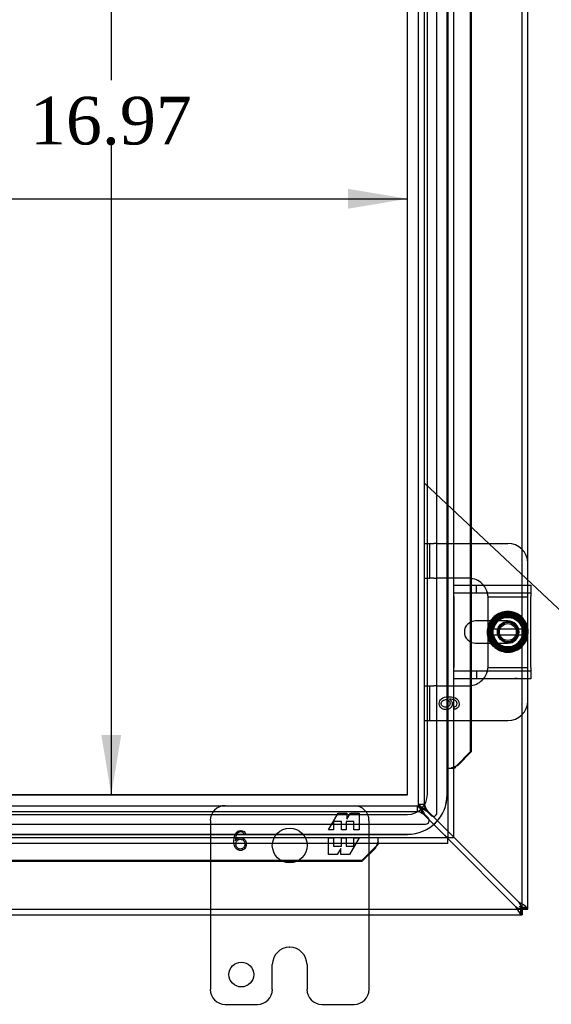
# Model space of a CAD drawing. Header units: inches. Extents: x 0 to 120, y -1 to 80.
# Tile 28 of 64: x 38 to 45, y 28 to 41. Entities that reach past the tile are written whole.
import ezdxf
from ezdxf import colors
from ezdxf.entities.mleader import LeaderData, LeaderLine
from ezdxf.enums import TextEntityAlignment as Align
from ezdxf.lldxf.tags import DXFTag
from ezdxf.math import Vec2, Vec3

# ---------------------------------------------------------------- set-up
doc = ezdxf.new("R2010")
doc.units = ezdxf.units.IN
doc.header["$MEASUREMENT"] = 0
for name, color, linetype in [('COM51497', 7, 'Continuous'), ('COM51498', 7, 'Continuous'), ('COM55380', 7, 'Continuous'), ('COM55430', 7, 'Continuous'), ('COM70220', 7, 'Continuous'), ('Default', 7, 'Continuous'), ('FET07752', 7, 'Continuous'), ('SCC19011', 7, 'Continuous'), ('SPR20280', 7, 'Continuous'), ('WAF25367', 7, 'Continuous')]:
    doc.layers.add(name, color=color, linetype=linetype)
doc.styles.add('SEACAD_Times_New_Roman', font='times.ttf')
tags = doc.linetypes.add('HIDDEN2', pattern=[0.1875, 0.125, -0.0625]).pattern_tags.tags
tags[6:7] = [DXFTag(74, 4), DXFTag(75, 0), DXFTag(340, '0'), DXFTag(46, 0.0), DXFTag(50, 0.0), DXFTag(44, 0.0), DXFTag(45, 0.0)]
tags[4:5] = [DXFTag(74, 4), DXFTag(75, 0), DXFTag(340, '0'), DXFTag(46, 0.0), DXFTag(50, 0.0), DXFTag(44, 0.0), DXFTag(45, 0.0)]
doc.dimstyles.new('HAMMOND_(STH_-_120x80)', dxfattribs={"dimtxt": 0.6, "dimasz": 0.75, "dimexe": 0.3, "dimexo": 0.3, "dimgap": 0.15, "dimtad": 0, "dimtih": 1, "dimtoh": 1, "dimzin": 0, "dimdsep": 46, "dimtxsty": 'SEACAD_Times_New_Roman', "dimblk1": '_SE_FILLED', "dimblk2": '_SE_FILLED', "dimsah": 1, "dimcen": 0.3, "dimadec": 0, "dimazin": 0, "dimtfac": 0.8, "dimtofl": 0, "dimtmove": 1, "dimatfit": 3, "dimfxl": 1, "dimtolj": 1, "dimtzin": 0, "dimarcsym": 0})

# ---------------------------------------------------------------- blocks, each defined once
blk = doc.blocks.new('_SE_FILLED')
at = {"color": 0}
blk.add_line((0, 0), (-1, 0), dxfattribs=at)
blk.add_solid([(0, 0), (-1, -0.1665), (-1, 0.1665), (0, 0)], dxfattribs=at)
blk = doc.blocks.new('SE2')
at = {"layer": 'COM51497', "color": 7, "linetype": 'Continuous'}
for p, q in [((43.647, 33.27), (43.647, 33.413)), ((43.647, 33.413), (44.617, 33.413)), ((44.617, 33.413), (44.617, 33.27)), ((43.647, 33.27), (43.647, 32.379)), ((44.617, 32.379), (44.617, 33.27)), ((44.121, 32.965), (43.921, 32.965)), ((43.921, 32.684), (44.121, 32.684)), ((43.647, 32.236), (43.647, 32.379)), ((44.617, 32.379), (44.617, 32.236)), ((44.617, 32.236), (43.647, 32.236))]:
    blk.add_line(p, q, dxfattribs=at)
at = {"layer": 'COM51497', "color": 7, "linetype": 'HIDDEN2'}
for p, q in [((43.931, 33.318), (43.931, 33.413)), ((43.647, 33.318), (44.617, 33.318)), ((44.328, 32.965), (44.121, 32.965)), ((44.121, 32.684), (44.328, 32.684)), ((44.617, 32.331), (43.647, 32.331)), ((43.931, 32.331), (43.931, 32.236)), ((44.444, 32.237), (44.414, 32.237)), ((44.444, 32.237), (44.444, 32.236))]:
    blk.add_line(p, q, dxfattribs=at)
at = {"layer": 'COM51497', "color": 7, "linetype": 'Continuous'}
blk.add_arc((43.921, 32.824), 0.141, 90, 270, dxfattribs=at)
at = {"layer": 'COM51497', "color": 7, "linetype": 'HIDDEN2'}
blk.add_arc((44.328, 32.824), 0.141, 270, 90, dxfattribs=at)
at = {"layer": 'COM51498', "color": 7, "linetype": 'HIDDEN2'}
for p, q in [((43.278, 33.94), (43.345, 33.94)), ((43.278, 33.503), (43.278, 33.94)), ((43.345, 33.503), (43.345, 33.94)), ((43.345, 33.94), (43.396, 33.94)), ((43.429, 33.94), (43.396, 33.94)), ((43.429, 33.94), (43.866, 33.94)), ((43.278, 33.503), (43.345, 33.503)), ((43.396, 33.503), (43.345, 33.503)), ((43.396, 33.503), (43.429, 33.503)), ((43.828, 33.503), (43.429, 33.503)), ((44.578, 33.317), (44.578, 33.413)), ((44.077, 33.269), (44.578, 33.269)), ((44.078, 33.253), (44.077, 33.264)), ((44.078, 33.121), (44.078, 33.253)), ((44.578, 33.269), (44.578, 33.317)), ((44.578, 33.264), (44.578, 33.269)), ((44.578, 33.121), (44.578, 33.264)), ((44.078, 32.965), (44.078, 33.121)), ((44.578, 32.88), (44.578, 33.121)), ((44.578, 32.527), (44.578, 32.778)), ((44.078, 32.527), (44.078, 32.684)), ((44.078, 32.396), (44.078, 32.527)), ((44.578, 32.384), (44.578, 32.527)), ((44.077, 32.384), (44.078, 32.396)), ((44.077, 32.379), (44.578, 32.379)), ((44.578, 32.379), (44.578, 32.384)), ((44.578, 32.331), (44.578, 32.379)), ((44.578, 32.236), (44.578, 32.331)), ((43.278, 32.146), (43.345, 32.146)), ((43.278, 31.709), (43.278, 32.146)), ((43.345, 31.709), (43.345, 32.146)), ((43.345, 32.146), (43.396, 32.146)), ((43.429, 32.146), (43.396, 32.146)), ((43.429, 32.146), (43.828, 32.146)), ((43.652, 31.851), (43.65, 31.881)), ((43.278, 31.709), (43.345, 31.709)), ((43.345, 31.709), (43.396, 31.709)), ((43.396, 31.709), (43.429, 31.709)), ((43.429, 31.709), (43.866, 31.709))]:
    blk.add_line(p, q, dxfattribs=at)
at = {"layer": 'COM51498', "color": 7, "linetype": 'Continuous'}
for p, q in [((43.866, 33.94), (44.328, 33.94)), ((44.578, 33.413), (44.578, 33.69)), ((44.078, 32.89), (44.078, 32.965)), ((44.078, 32.684), (44.078, 32.756)), ((44.578, 31.959), (44.578, 32.236)), ((43.866, 31.709), (44.328, 31.709))]:
    blk.add_line(p, q, dxfattribs=at)
at = {"layer": 'COM51498', "color": 7, "linetype": 'HIDDEN2'}
for radius in [0.195, 0.125, 0.106]:
    blk.add_circle((44.328, 32.824), radius, dxfattribs=at)
at = {"layer": 'COM51498', "color": 7, "linetype": 'Continuous'}
for centre, start, end in [((44.328, 33.69), 0, 90), ((43.828, 33.253), 39.9324, 81.31), ((43.828, 32.396), 278.69, 320.0676), ((44.328, 31.959), 270, 0)]:
    blk.add_arc(centre, 0.25, start, end, dxfattribs=at)
at = {"layer": 'COM51498', "color": 7, "linetype": 'HIDDEN2'}
for centre, start, end in [((43.828, 33.253), 81.31, 90), ((43.828, 33.253), 15.0028, 39.9324), ((43.828, 33.253), 3.8357, 15.0028), ((43.828, 33.253), 2.6763, 3.8357), ((43.828, 32.396), 344.9972, 356.1643), ((43.828, 32.396), 356.1643, 357.3237), ((43.828, 32.396), 320.0676, 344.9972), ((43.828, 32.396), 270, 278.69)]:
    blk.add_arc(centre, 0.25, start, end, dxfattribs=at)
for points, knots in [([(43.593, 31.978), (43.604, 31.971), (43.613, 31.962), (43.618, 31.952), (43.623, 31.941), (43.626, 31.93), (43.626, 31.899), (43.619, 31.882), (43.604, 31.868), (43.589, 31.854), (43.57, 31.847), (43.531, 31.847), (43.517, 31.85), (43.504, 31.857), (43.491, 31.863), (43.481, 31.872), (43.474, 31.884), (43.467, 31.896), (43.463, 31.909), (43.463, 31.948), (43.472, 31.969), (43.509, 32), (43.539, 32.008), (43.629, 32.008), (43.663, 32), (43.685, 31.982), (43.704, 31.967), (43.713, 31.946), (43.713, 31.901), (43.708, 31.885), (43.697, 31.873), (43.686, 31.861), (43.671, 31.853), (43.652, 31.851)], [0, 0, 0, 0, 0.047848, 0.047848, 0.047848, 0.091234, 0.091234, 0.167467, 0.167467, 0.167467, 0.251489, 0.251489, 0.307308, 0.307308, 0.307308, 0.361378, 0.361378, 0.361378, 0.427535, 0.427535, 0.538766, 0.538766, 0.649997, 0.649997, 0.774014, 0.774014, 0.774014, 0.865472, 0.865472, 0.932923, 0.932923, 0.932923, 1, 1, 1, 1]), ([(43.546, 31.974), (43.536, 31.974), (43.526, 31.972), (43.507, 31.963), (43.5, 31.957), (43.49, 31.941), (43.488, 31.933), (43.488, 31.924), (43.488, 31.911), (43.493, 31.9), (43.503, 31.891), (43.513, 31.882), (43.527, 31.878), (43.562, 31.878), (43.575, 31.882), (43.585, 31.891), (43.594, 31.9), (43.599, 31.911), (43.599, 31.939), (43.594, 31.95), (43.575, 31.969), (43.562, 31.974), (43.546, 31.974)], [0, 0, 0, 0, 0.086691, 0.086691, 0.173381, 0.173381, 0.260072, 0.260072, 0.260072, 0.37344, 0.37344, 0.37344, 0.5092, 0.5092, 0.639932, 0.639932, 0.639932, 0.762812, 0.762812, 0.881406, 0.881406, 1, 1, 1, 1]), ([(43.65, 31.881), (43.661, 31.883), (43.67, 31.887), (43.675, 31.892), (43.684, 31.9), (43.688, 31.91), (43.688, 31.932), (43.686, 31.94), (43.68, 31.948), (43.674, 31.957), (43.663, 31.964), (43.65, 31.97), (43.637, 31.975), (43.618, 31.978), (43.593, 31.978)], [0, 0, 0, 0, 0.153649, 0.153649, 0.153649, 0.336794, 0.336794, 0.482815, 0.482815, 0.482815, 0.688895, 0.688895, 0.688895, 1, 1, 1, 1])]:
    blk.add_open_spline(points, degree=3, knots=knots, dxfattribs=at)
at = {"layer": 'COM55380', "color": 7, "linetype": 'HIDDEN2'}
for p, q in [((44.506, 29.34), (44.506, 49.185)), ((43.433, 30.549), (43.433, 47.976)), ((43.203, 30.654), (43.203, 47.871)), ((43.275, 30.654), (43.275, 47.871)), ((25.969, 30.637), (43.187, 30.637)), ((43.185, 30.637), (43.185, 30.565)), ((43.187, 30.565), (43.187, 30.637)), ((43.203, 30.656), (43.275, 30.656)), ((43.275, 30.654), (43.203, 30.654)), ((43.276, 30.656), (43.275, 30.656)), ((25.969, 30.565), (43.187, 30.565)), ((43.185, 30.565), (43.185, 30.565)), ((43.264, 30.529), (43.569, 30.224)), ((43.323, 30.484), (43.278, 30.529)), ((43.641, 30.247), (43.311, 30.577)), ((43.311, 30.563), (43.356, 30.517)), ((25.864, 30.407), (43.291, 30.407)), ((24.656, 29.334), (44.5, 29.334))]:
    blk.add_line(p, q, dxfattribs=at)
at = {"layer": 'COM55380', "color": 7, "linetype": 'Continuous'}
for p, q in [((44.578, 33.69), (44.578, 41.756)), ((44.578, 29.34), (44.578, 31.959)), ((44.47, 29.418), (43.641, 30.247)), ((43.569, 30.224), (44.423, 29.37)), ((35.443, 29.262), (44.5, 29.262)), ((44.489, 29.351), (44.47, 29.37)), ((44.489, 29.351), (44.47, 29.37)), ((44.489, 29.351), (44.503, 29.337)), ((44.489, 29.351), (44.503, 29.337)), ((44.5, 29.334), (44.5, 29.262)), ((44.506, 29.334), (44.5, 29.334)), ((44.5, 29.262), (44.506, 29.262)), ((44.506, 29.334), (44.504, 29.336)), ((44.506, 29.335), (44.504, 29.336)), ((44.506, 29.34), (44.506, 29.335)), ((44.506, 29.34), (44.578, 29.34)), ((44.506, 29.335), (44.578, 29.335)), ((44.506, 29.334), (44.506, 29.262)), ((44.578, 29.335), (44.578, 29.34))]:
    blk.add_line(p, q, dxfattribs=at)
at = {"layer": 'COM55380', "color": 7, "linetype": 'HIDDEN2'}
for centre, radius, start, end in [((43.469, 30.695), 0.198, 191.3915, 216.6779), ((43.143, 30.365), 0.204, 53.71, 78.2206), ((43.388, 30.549), 0.045, 225, 0), ((43.291, 30.452), 0.045, 270, 45)]:
    blk.add_arc(centre, radius, start, end, dxfattribs=at)
at = {"layer": 'COM55380', "color": 7, "linetype": 'Continuous'}
for centre, radius, start, end in [((44.262, 28.987), 0.479, 52.0287, 64.2304), ((44.212, 29.245), 0.311, 22.5678, 33.8272), ((44.854, 29.578), 0.479, 205.7696, 217.9713), ((44.596, 29.628), 0.311, 236.1728, 247.4322)]:
    blk.add_arc(centre, radius, start, end, dxfattribs=at)
at = {"layer": 'COM55380', "color": 7, "linetype": 'HIDDEN2'}
for points, knots in [([(43.264, 30.529), (43.257, 30.542), (43.25, 30.554), (43.237, 30.577), (43.231, 30.588), (43.218, 30.607), (43.211, 30.615), (43.198, 30.628), (43.191, 30.633), (43.185, 30.635)], [0, 0, 0, 0, 0.25, 0.25, 0.5, 0.5, 0.75, 0.75, 1, 1, 1, 1]), ([(43.187, 30.637), (43.194, 30.637), (43.202, 30.635), (43.217, 30.624), (43.225, 30.616), (43.24, 30.596), (43.247, 30.584), (43.262, 30.558), (43.27, 30.544), (43.278, 30.529)], [0, 0, 0, 0, 0.25, 0.25, 0.5, 0.5, 0.75, 0.75, 1, 1, 1, 1]), ([(43.311, 30.563), (43.297, 30.57), (43.282, 30.578), (43.256, 30.593), (43.244, 30.6), (43.224, 30.616), (43.216, 30.623), (43.206, 30.638), (43.203, 30.646), (43.203, 30.654)], [0, 0, 0, 0, 0.25, 0.25, 0.5, 0.5, 0.75, 0.75, 1, 1, 1, 1]), ([(43.311, 30.577), (43.298, 30.583), (43.286, 30.59), (43.263, 30.603), (43.252, 30.609), (43.233, 30.623), (43.225, 30.629), (43.212, 30.642), (43.208, 30.649), (43.205, 30.656)], [0, 0, 0, 0, 0.25, 0.25, 0.5, 0.5, 0.75, 0.75, 1, 1, 1, 1]), ([(43.311, 30.563), (43.301, 30.578), (43.292, 30.593), (43.279, 30.623), (43.275, 30.638), (43.275, 30.654)], [0, 0, 0, 0, 0.5, 0.5, 1, 1, 1, 1]), ([(43.187, 30.565), (43.202, 30.565), (43.217, 30.562), (43.247, 30.548), (43.262, 30.539), (43.278, 30.529)], [0, 0, 0, 0, 0.5, 0.5, 1, 1, 1, 1]), ([(44.506, 29.267), (44.502, 29.268), (44.499, 29.269), (44.494, 29.272), (44.492, 29.274), (44.489, 29.279), (44.487, 29.281), (44.486, 29.287), (44.485, 29.29), (44.485, 29.3), (44.486, 29.307), (44.491, 29.319), (44.492, 29.323), (44.497, 29.33), (44.5, 29.334), (44.503, 29.337)], [0, 0, 0, 0, 0.125, 0.125, 0.25, 0.25, 0.375, 0.375, 0.5, 0.5, 0.75, 0.75, 0.875, 0.875, 1, 1, 1, 1]), ([(44.503, 29.337), (44.506, 29.34), (44.51, 29.343), (44.518, 29.348), (44.522, 29.35), (44.529, 29.352), (44.533, 29.353), (44.54, 29.355), (44.544, 29.355), (44.554, 29.355), (44.559, 29.353), (44.566, 29.348), (44.568, 29.346), (44.571, 29.341), (44.572, 29.338), (44.573, 29.335)], [0, 0, 0, 0, 0.125, 0.125, 0.25, 0.25, 0.375, 0.375, 0.5, 0.5, 0.75, 0.75, 0.875, 0.875, 1, 1, 1, 1])]:
    blk.add_open_spline(points, degree=3, knots=knots, dxfattribs=at)
at = {"layer": 'COM55380', "color": 7, "linetype": 'Continuous'}
for points, knots in [([(44.476, 29.342), (44.478, 29.341), (44.48, 29.34), (44.484, 29.339), (44.487, 29.338), (44.49, 29.337), (44.493, 29.336), (44.496, 29.335), (44.498, 29.335), (44.499, 29.334), (44.5, 29.334)], [0, 0, 0, 0, 0.136962, 0.270446, 0.400423, 0.526912, 0.649975, 0.769726, 0.886327, 1, 1, 1, 1]), ([(44.476, 29.284), (44.482, 29.278), (44.486, 29.273), (44.494, 29.265), (44.497, 29.262), (44.5, 29.262)], [0, 0, 0, 0, 0.5, 0.5, 1, 1, 1, 1]), ([(44.504, 29.336), (44.501, 29.336), (44.498, 29.337), (44.493, 29.338), (44.491, 29.339), (44.487, 29.341), (44.485, 29.343), (44.485, 29.347), (44.487, 29.349), (44.489, 29.351)], [0, 0, 0, 0, 0.25, 0.25, 0.5, 0.5, 0.75, 0.75, 1, 1, 1, 1]), ([(44.489, 29.351), (44.491, 29.353), (44.493, 29.355), (44.497, 29.355), (44.499, 29.354), (44.501, 29.35), (44.502, 29.347), (44.503, 29.342), (44.504, 29.339), (44.504, 29.336)], [0, 0, 0, 0, 0.25, 0.25, 0.5, 0.5, 0.75, 0.75, 1, 1, 1, 1]), ([(44.506, 29.34), (44.506, 29.341), (44.506, 29.342), (44.505, 29.345), (44.505, 29.347), (44.504, 29.35), (44.503, 29.353), (44.501, 29.356), (44.5, 29.36), (44.499, 29.363), (44.499, 29.364)], [0, 0, 0, 0, 0.113673, 0.230274, 0.350025, 0.473088, 0.599577, 0.729554, 0.863038, 1, 1, 1, 1]), ([(44.578, 29.34), (44.578, 29.343), (44.575, 29.346), (44.567, 29.354), (44.562, 29.359), (44.556, 29.364)], [0, 0, 0, 0, 0.5, 0.5, 1, 1, 1, 1])]:
    blk.add_open_spline(points, degree=3, knots=knots, dxfattribs=at)
at = {"layer": 'COM55380', "color": 7, "linetype": 'HIDDEN2'}
for points in [[(44.485, 29.345), (44.485, 29.328), (44.485, 29.311), (44.485, 29.294)], [(44.546, 29.355), (44.529, 29.355), (44.512, 29.355), (44.495, 29.355)]]:
    blk.add_open_spline(points, degree=3, dxfattribs=at)
at = {"layer": 'COM55430', "color": 7, "linetype": 'HIDDEN2'}
for p, q in [((43.569, 48.293), (43.569, 30.232)), ((43.853, 33.413), (43.853, 32.947)), ((43.866, 33.413), (43.866, 32.953)), ((43.853, 32.702), (43.853, 32.236)), ((43.866, 32.695), (43.866, 32.236)), ((43.672, 31.13), (43.663, 31.13)), ((43.641, 31.107), (43.569, 31.107)), ((43.569, 30.232), (25.525, 30.232)), ((42.671, 30.138), (42.671, 30.129)), ((42.694, 30.16), (42.694, 30.232))]:
    blk.add_line(p, q, dxfattribs=at)
at = {"layer": 'COM55430', "color": 7, "linetype": 'Continuous'}
for p, q in [((43.641, 48.293), (43.641, 30.232)), ((43.853, 41.74), (43.853, 33.413)), ((43.866, 41.74), (43.866, 33.413)), ((43.853, 32.947), (43.853, 32.702)), ((43.866, 32.953), (43.866, 32.695)), ((43.853, 32.236), (43.853, 31.315)), ((43.866, 32.236), (43.866, 31.315)), ((43.853, 31.315), (43.683, 31.142)), ((43.866, 31.315), (43.696, 31.142)), ((43.866, 31.315), (43.853, 31.315)), ((43.683, 31.142), (43.696, 31.142)), ((43.641, 31.107), (43.654, 31.107)), ((43.569, 30.232), (43.533, 30.268)), ((43.569, 30.232), (43.533, 30.268)), ((43.569, 30.16), (25.525, 30.16)), ((42.694, 30.147), (42.694, 30.16)), ((43.569, 30.16), (43.569, 30.232)), ((43.641, 30.232), (43.569, 30.232)), ((42.658, 30.118), (42.486, 29.948)), ((42.658, 30.105), (42.486, 29.935)), ((42.658, 30.118), (42.658, 30.105)), ((42.486, 29.948), (35.166, 29.948)), ((42.486, 29.935), (35.166, 29.935)), ((42.486, 29.935), (42.486, 29.948))]:
    blk.add_line(p, q, dxfattribs=at)
at = {"layer": 'COM55430', "color": 7, "linetype": 'HIDDEN2'}
for centre, start, end in [((44.081, 30.056), 111.2725, 114.2658), ((43.745, 29.719), 155.7342, 158.7275)]:
    blk.add_arc(centre, 1.153, start, end, dxfattribs=at)
at = {"layer": 'COM55430', "color": 7, "linetype": 'Continuous'}
for centre, radius, start, end in [((43.972, 30.873), 0.395, 136.9946, 143.6858), ((42.927, 29.829), 0.395, 126.3142, 133.0054), ((43.745, 29.719), 1.153, 158.7275, 160.458)]:
    blk.add_arc(centre, radius, start, end, dxfattribs=at)
at = {"layer": 'COM70220', "color": 7, "linetype": 'HIDDEN2'}
for p, q in [((43.063, 30.777), (43.063, 47.747)), ((43.064, 30.777), (43.064, 47.747)), ((43.313, 30.777), (43.313, 47.747)), ((43.562, 30.777), (43.562, 47.747)), ((43.563, 30.777), (43.563, 47.747)), ((26.093, 30.777), (43.063, 30.777)), ((26.093, 30.776), (43.063, 30.776)), ((26.093, 30.527), (43.063, 30.527)), ((26.093, 30.278), (43.063, 30.278)), ((26.093, 30.277), (43.063, 30.277))]:
    blk.add_line(p, q, dxfattribs=at)
for radius in [0.5, 0.001, 0.25, 0.499]:
    blk.add_arc((43.063, 30.777), radius, 270, 360, dxfattribs=at)
at = {"layer": 'FET07752', "color": 7, "linetype": 'HIDDEN2'}
for p, q in [((42.067, 30.332), (42.19, 30.544)), ((42.19, 30.544), (42.299, 30.544)), ((42.299, 30.544), (42.299, 30.467)), ((42.299, 30.467), (42.344, 30.544)), ((42.344, 30.544), (42.453, 30.544)), ((42.453, 30.544), (42.453, 30.332)), ((40.578, 30.45), (40.578, 29.262)), ((42.23, 30.438), (42.132, 30.438)), ((42.132, 30.438), (42.132, 30.332)), ((42.23, 30.332), (42.23, 30.438)), ((42.388, 30.438), (42.29, 30.438)), ((42.29, 30.438), (42.29, 30.332)), ((42.388, 30.332), (42.388, 30.438)), ((42.578, 29.262), (42.578, 30.45)), ((41.026, 30.271), (41.008, 30.27)), ((42.132, 30.332), (42.067, 30.332)), ((42.29, 30.332), (42.23, 30.332)), ((42.453, 30.332), (42.388, 30.332)), ((42.067, 30.023), (42.067, 30.235)), ((42.067, 30.235), (42.132, 30.235)), ((42.132, 30.235), (42.132, 30.129)), ((42.132, 30.129), (42.23, 30.129)), ((42.23, 30.129), (42.23, 30.235)), ((42.23, 30.235), (42.29, 30.235)), ((42.29, 30.235), (42.29, 30.129)), ((42.29, 30.129), (42.388, 30.129)), ((42.453, 30.235), (42.33, 30.023)), ((42.388, 30.129), (42.388, 30.235)), ((42.388, 30.235), (42.453, 30.235)), ((42.176, 30.023), (42.067, 30.023)), ((42.221, 30.1), (42.176, 30.023)), ((42.221, 30.023), (42.221, 30.1)), ((42.33, 30.023), (42.221, 30.023))]:
    blk.add_line(p, q, dxfattribs=at)
at = {"layer": 'FET07752', "color": 7, "linetype": 'Continuous'}
for p, q in [((40.578, 29.262), (40.578, 28.325)), ((42.578, 28.325), (42.578, 29.262)), ((41.577, 28.855), (41.578, 28.855)), ((41.359, 28.325), (41.359, 28.637)), ((41.796, 28.637), (41.796, 28.325)), ((40.765, 28.137), (41.172, 28.137)), ((41.983, 28.137), (42.39, 28.137))]:
    blk.add_line(p, q, dxfattribs=at)
at = {"layer": 'FET07752', "color": 7, "linetype": 'HIDDEN2'}
blk.add_circle((41.578, 30.137), 0.219, dxfattribs=at)
at = {"layer": 'FET07752', "color": 7, "linetype": 'Continuous'}
blk.add_circle((40.968, 28.512), 0.156, dxfattribs=at)
at = {"layer": 'FET07752', "color": 7, "linetype": 'HIDDEN2'}
for centre, radius, start, end in [((40.765, 30.45), 0.188, 90, 180), ((42.39, 30.45), 0.187, 0, 90)]:
    blk.add_arc(centre, radius, start, end, dxfattribs=at)
at = {"layer": 'FET07752', "color": 7, "linetype": 'Continuous'}
for centre, radius, start, end in [((41.577, 28.637), 0.218, 90, 180), ((41.578, 28.637), 0.218, 0, 90), ((40.765, 28.325), 0.188, 180, 270), ((41.172, 28.325), 0.188, 270, 0), ((41.983, 28.325), 0.188, 180, 270), ((42.39, 28.325), 0.188, 270, 0)]:
    blk.add_arc(centre, radius, start, end, dxfattribs=at)
at = {"layer": 'FET07752', "color": 7, "linetype": 'HIDDEN2'}
for points, knots in [([(41.03, 30.155), (41.03, 30.131), (41.024, 30.112), (41.012, 30.098), (40.998, 30.082), (40.981, 30.074), (40.942, 30.074), (40.927, 30.079), (40.914, 30.088), (40.902, 30.096), (40.892, 30.108), (40.886, 30.123), (40.879, 30.141), (40.875, 30.163), (40.875, 30.251), (40.889, 30.29), (40.915, 30.31), (40.928, 30.32), (40.944, 30.324), (40.961, 30.324), (40.996, 30.325), (41.018, 30.307), (41.026, 30.271)], [0, 0, 0, 0, 0.110261, 0.110261, 0.110261, 0.223154, 0.223154, 0.30312, 0.30312, 0.30312, 0.38679, 0.38679, 0.38679, 0.503586, 0.503586, 0.745743, 0.745743, 0.745743, 0.833775, 0.833775, 0.833775, 1, 1, 1, 1]), ([(41.008, 30.27), (41.001, 30.295), (40.985, 30.307), (40.939, 30.307), (40.923, 30.299), (40.913, 30.282), (40.909, 30.277), (40.907, 30.273), (40.906, 30.271), (40.902, 30.263), (40.899, 30.252), (40.897, 30.24)], [0, 0, 0, 0, 0.391762, 0.391762, 0.726267, 0.726267, 0.726267, 0.804973, 0.804973, 0.804973, 1, 1, 1, 1]), ([(40.893, 30.196), (40.898, 30.206), (40.903, 30.213), (40.909, 30.218), (40.921, 30.228), (40.938, 30.234), (40.981, 30.234), (40.999, 30.226), (41.012, 30.21), (41.024, 30.196), (41.03, 30.177), (41.03, 30.155)], [0, 0, 0, 0, 0.132846, 0.132846, 0.132846, 0.410439, 0.410439, 0.700424, 0.700424, 0.700424, 1, 1, 1, 1]), ([(40.894, 30.222), (40.894, 30.222), (40.894, 30.22), (40.894, 30.217), (40.893, 30.211), (40.893, 30.204), (40.893, 30.196)], [0, 0, 0, 0, 0.192067, 0.192067, 0.192067, 1, 1, 1, 1]), ([(41.012, 30.155), (41.012, 30.173), (41.007, 30.188), (40.996, 30.2), (40.987, 30.21), (40.973, 30.215), (40.954, 30.215), (40.937, 30.215), (40.923, 30.209), (40.914, 30.196), (40.905, 30.185), (40.901, 30.17), (40.901, 30.137), (40.906, 30.123), (40.915, 30.111), (40.925, 30.098), (40.938, 30.092), (40.973, 30.092), (40.987, 30.098), (40.997, 30.109), (41.007, 30.121), (41.012, 30.136), (41.012, 30.155)], [0, 0, 0, 0, 0.130163, 0.130163, 0.130163, 0.253263, 0.253263, 0.253263, 0.376583, 0.376583, 0.376583, 0.505542, 0.505542, 0.620635, 0.620635, 0.620635, 0.732578, 0.732578, 0.869397, 0.869397, 0.869397, 1, 1, 1, 1])]:
    blk.add_open_spline(points, degree=3, knots=knots, dxfattribs=at)
blk.add_open_spline([(40.897, 30.24), (40.897, 30.239), (40.896, 30.233), (40.894, 30.222)], degree=3, dxfattribs=at)
at = {"layer": 'SCC19011', "color": 7, "linetype": 'Continuous'}
for p, q in [((44.328, 33.065), (44.113, 32.933)), ((44.543, 32.933), (44.328, 33.065)), ((44.113, 32.933), (44.113, 32.858)), ((44.113, 32.858), (44.113, 32.79)), ((44.133, 32.858), (44.113, 32.858)), ((44.143, 32.858), (44.133, 32.858)), ((44.512, 32.858), (44.143, 32.858)), ((44.522, 32.858), (44.512, 32.858)), ((44.543, 32.858), (44.522, 32.858)), ((44.543, 32.858), (44.543, 32.933)), ((44.543, 32.79), (44.543, 32.858)), ((44.113, 32.79), (44.113, 32.716)), ((44.113, 32.79), (44.133, 32.79)), ((44.133, 32.79), (44.143, 32.79)), ((44.143, 32.79), (44.512, 32.79)), ((44.512, 32.79), (44.522, 32.79)), ((44.522, 32.79), (44.543, 32.79)), ((44.543, 32.716), (44.543, 32.79)), ((44.113, 32.716), (44.328, 32.583)), ((44.328, 32.583), (44.543, 32.716))]:
    blk.add_line(p, q, dxfattribs=at)
at = {"layer": 'SCC19011', "color": 7, "linetype": 'HIDDEN2'}
blk.add_circle((44.328, 32.824), 0.122, dxfattribs=at)
at = {"layer": 'SCC19011', "color": 7, "linetype": 'Continuous'}
for start, end in [(10.4474, 169.5526), (190.4474, 349.5526)]:
    blk.add_arc((44.328, 32.824), 0.187, start, end, dxfattribs=at)
at = {"layer": 'SPR20280', "color": 7, "linetype": 'HIDDEN2'}
for p, q in [((44.51, 32.824), (44.545, 32.824)), ((44.143, 32.64), (44.168, 32.664))]:
    blk.add_line(p, q, dxfattribs=at)
for points, knots in [([(44.545, 32.824), (44.543, 32.858), (44.533, 32.92), (44.468, 33.002), (44.379, 33.044), (44.283, 33.047), (44.195, 33.009), (44.13, 32.938), (44.101, 32.846), (44.111, 32.751), (44.16, 32.668), (44.239, 32.613), (44.333, 32.595), (44.426, 32.616), (44.503, 32.674), (44.549, 32.758), (44.558, 32.854), (44.527, 32.944), (44.462, 33.015), (44.374, 33.053), (44.278, 33.053), (44.19, 33.014), (44.125, 32.944), (44.094, 32.853), (44.101, 32.758), (44.146, 32.673), (44.221, 32.613), (44.313, 32.587), (44.408, 32.601), (44.49, 32.65), (44.546, 32.728), (44.567, 32.821), (44.55, 32.916), (44.497, 32.995), (44.417, 33.048), (44.323, 33.066), (44.229, 33.045), (44.151, 32.99), (44.1, 32.909), (44.085, 32.814), (44.107, 32.721), (44.163, 32.644), (44.245, 32.594), (44.34, 32.579), (44.433, 32.602), (44.51, 32.659), (44.56, 32.741), (44.575, 32.835), (44.552, 32.928), (44.497, 33.006), (44.416, 33.057), (44.321, 33.073), (44.228, 33.053), (44.149, 32.999), (44.096, 32.919), (44.077, 32.826), (44.092, 32.744), (44.116, 32.699), (44.127, 32.684)], [0, 0, 0, 0, 0.0109333, 0.0236487, 0.0345857, 0.0456072, 0.0566993, 0.0677916, 0.0788813, 0.0899732, 0.1010652, 0.1121593, 0.123253, 0.1343442, 0.1454373, 0.156529, 0.1676234, 0.1787178, 0.1898116, 0.200905, 0.2119972, 0.2230929, 0.2341872, 0.2452831, 0.2563771, 0.2674708, 0.2785654, 0.28966, 0.3007576, 0.3118528, 0.3229492, 0.3340432, 0.3451384, 0.3562353, 0.3673323, 0.3784297, 0.3895246, 0.4006213, 0.4117166, 0.4228156, 0.4339132, 0.4450112, 0.4561079, 0.4672039, 0.4783017, 0.4893995, 0.5004992, 0.5115966, 0.5226954, 0.5337915, 0.544891, 0.5559893, 0.5670899, 0.5781889, 0.5892874, 0.6003855, 0.6114838, 0.6182179, 0.6182179, 0.6182179, 0.6182179]), ([(44.1, 32.713), (44.102, 32.71), (44.118, 32.678), (44.161, 32.626), (44.243, 32.578), (44.338, 32.564), (44.431, 32.585), (44.51, 32.638), (44.566, 32.716), (44.589, 32.808), (44.579, 32.903), (44.534, 32.987), (44.463, 33.051), (44.373, 33.084), (44.278, 33.084), (44.19, 33.05), (44.137, 33.004), (44.114, 32.973), (44.11, 32.966)], [0.7988355, 0.7988355, 0.7988355, 0.7988355, 0.8001915, 0.8112914, 0.8223931, 0.8334948, 0.8445983, 0.8557003, 0.8668021, 0.8779027, 0.8890041, 0.9001067, 0.9112098, 0.9223136, 0.9334157, 0.9445065, 0.955056, 0.9580988, 0.9580988, 0.9580988, 0.9580988]), ([(44.168, 32.664), (44.148, 32.687), (44.114, 32.732), (44.096, 32.825), (44.115, 32.91), (44.159, 32.98), (44.224, 33.028), (44.302, 33.052), (44.383, 33.045), (44.457, 33.012), (44.515, 32.953), (44.548, 32.879), (44.552, 32.797), (44.528, 32.72), (44.477, 32.656), (44.407, 32.614), (44.327, 32.6), (44.247, 32.615), (44.177, 32.659), (44.128, 32.724), (44.106, 32.803), (44.113, 32.884), (44.15, 32.957), (44.21, 33.012), (44.286, 33.041), (44.368, 33.041), (44.444, 33.011), (44.504, 32.956), (44.539, 32.882), (44.545, 32.801), (44.521, 32.722), (44.469, 32.659), (44.398, 32.619), (44.317, 32.608), (44.238, 32.627), (44.172, 32.675), (44.128, 32.744), (44.113, 32.825), (44.129, 32.905), (44.163, 32.957), (44.189, 32.98), (44.195, 32.985)], [0, 0, 0, 0, 0.0112469, 0.0252682, 0.0367371, 0.0476376, 0.0587408, 0.0698533, 0.080966, 0.0920765, 0.1031883, 0.1142994, 0.1254131, 0.1365249, 0.147638, 0.1587478, 0.1698589, 0.1809689, 0.1920812, 0.2031927, 0.2143048, 0.2254145, 0.2365246, 0.247633, 0.2587445, 0.2698545, 0.2809669, 0.2920757, 0.3031862, 0.3142936, 0.3254042, 0.3365133, 0.3476245, 0.3587332, 0.369842, 0.3809492, 0.3920578, 0.4031667, 0.4142764, 0.4253852, 0.4286815, 0.4286815, 0.4286815, 0.4286815]), ([(44.206, 33.044), (44.2, 33.041), (44.168, 33.022), (44.13, 32.986), (44.107, 32.947), (44.101, 32.935)], [0.75353292, 0.75353292, 0.75353292, 0.75353292, 0.75578627, 0.7668873, 0.7716953, 0.7716953, 0.7716953, 0.7716953]), ([(44.242, 33.015), (44.243, 33.015), (44.267, 33.025), (44.321, 33.037), (44.401, 33.024), (44.471, 32.981), (44.519, 32.915), (44.539, 32.835), (44.527, 32.755), (44.485, 32.684), (44.419, 32.636), (44.34, 32.615), (44.259, 32.627), (44.189, 32.669), (44.14, 32.735), (44.12, 32.814), (44.133, 32.895), (44.176, 32.965), (44.243, 33.012), (44.323, 33.03), (44.404, 33.015), (44.472, 32.969), (44.517, 32.901), (44.531, 32.82), (44.513, 32.741), (44.464, 32.675), (44.393, 32.633), (44.312, 32.623), (44.234, 32.647), (44.171, 32.699), (44.134, 32.773), (44.13, 32.855), (44.16, 32.931), (44.217, 32.99), (44.294, 33.02), (44.376, 33.016), (44.449, 32.98), (44.501, 32.916), (44.523, 32.837), (44.511, 32.756), (44.466, 32.687), (44.398, 32.643), (44.316, 32.631), (44.237, 32.653), (44.175, 32.707), (44.14, 32.781), (44.14, 32.863), (44.174, 32.938), (44.236, 32.991), (44.312, 33.014), (44.386, 33.003), (44.446, 32.97), (44.499, 32.909), (44.507, 32.857), (44.51, 32.824)], [0.4364013, 0.4364013, 0.4364013, 0.4364013, 0.4364923, 0.4475998, 0.4587061, 0.4698156, 0.4809232, 0.4920326, 0.503138, 0.5142446, 0.52535, 0.5364578, 0.547565, 0.5586721, 0.5697781, 0.5808823, 0.5919888, 0.603094, 0.6142018, 0.6253066, 0.6364118, 0.6475152, 0.6586197, 0.6697249, 0.6808298, 0.6919358, 0.7030382, 0.714142, 0.7252447, 0.7363492, 0.7474536, 0.7585562, 0.7696589, 0.7807596, 0.7918635, 0.8029663, 0.8140692, 0.8251712, 0.836271, 0.8473724, 0.8584731, 0.8695762, 0.8806775, 0.8917768, 0.9028771, 0.9139759, 0.9250774, 0.9361775, 0.9472764, 0.9582479, 0.9686536, 0.9770936, 0.9873081, 1, 1, 1, 1])]:
    blk.add_open_spline(points, degree=3, knots=knots, dxfattribs=at)
at = {"layer": 'SPR20280', "color": 7, "linetype": 'Continuous'}
for points, knots in [([(44.11, 32.966), (44.097, 32.947), (44.075, 32.9), (44.062, 32.821), (44.076, 32.74), (44.099, 32.698), (44.109, 32.683)], [0.95809881, 0.95809881, 0.95809881, 0.95809881, 0.9661238, 0.97598802, 0.98694613, 0.99365696, 0.99365696, 0.99365696, 0.99365696]), ([(44.101, 32.935), (44.093, 32.919), (44.076, 32.873), (44.072, 32.795), (44.088, 32.738), (44.1, 32.713)], [0.7716953, 0.7716953, 0.7716953, 0.7716953, 0.77798983, 0.7890906, 0.79883552, 0.79883552, 0.79883552, 0.79883552])]:
    blk.add_open_spline(points, degree=3, knots=knots, dxfattribs=at)
at = {"layer": 'SPR20280', "color": 7, "linetype": 'HIDDEN2'}
blk.add_open_spline([(44.109, 32.683), (44.119, 32.669), (44.13, 32.654), (44.143, 32.64)], degree=3, dxfattribs=at)
at = {"layer": 'WAF25367', "color": 7, "linetype": 'Continuous'}
blk.add_circle((44.328, 32.824), 0.25, dxfattribs=at)
at = {"layer": 'WAF25367', "color": 7, "linetype": 'HIDDEN2'}
blk.add_circle((44.328, 32.824), 0.133, dxfattribs=at)
blk = doc.blocks.new('DMBLK354')
at = {"layer": 'Default', "linetype": 'Continuous'}
for points in [[(20.099, 48.512), (20.349, 48.512), (20.224, 49.262)], [(20.099, 30.012), (20.224, 29.262), (20.349, 30.012)]]:
    blk.add_hatch(color=7, dxfattribs=at).paths.add_polyline_path(points)
at = {"layer": 'Default', "color": 7, "linetype": 'Continuous'}
for p, q in [((24.356, 49.262), (19.924, 49.262)), ((20.224, 49.262), (20.224, 39.772)), ((20.224, 38.962), (20.224, 29.262)), ((24.356, 29.262), (19.924, 29.262))]:
    blk.add_line(p, q, dxfattribs=at)
at = {"layer": 'Default', "color": 7, "linetype": 'Continuous', "style": 'SEACAD_Times_New_Roman'}
blk.add_text('20.00', height=0.6, dxfattribs=at).set_placement((19.2, 39.562), align=Align.TOP_LEFT)
blk = doc.blocks.new('DMBLK378')
at = {"layer": 'Default', "linetype": 'Continuous'}
for points in [[(26.842, 38.403), (26.092, 38.278), (26.842, 38.153)], [(42.314, 38.403), (42.314, 38.153), (43.064, 38.278)]]:
    blk.add_hatch(color=7, dxfattribs=at).paths.add_polyline_path(points)
at = {"layer": 'Default', "color": 7, "linetype": 'Continuous'}
for p, q in [((26.092, 38.278), (33.344, 38.278)), ((35.811, 38.278), (43.064, 38.278))]:
    blk.add_line(p, q, dxfattribs=at)
at = {"layer": 'Default', "color": 7, "linetype": 'Continuous', "style": 'SEACAD_Times_New_Roman'}
blk.add_text('16.97', height=0.6, dxfattribs=at).set_placement((33.554, 38.578), align=Align.TOP_LEFT)
blk = doc.blocks.new('DMBLK381')
at = {"layer": 'Default', "linetype": 'Continuous'}
for points in [[(39.204, 46.998), (39.454, 46.998), (39.329, 47.748)], [(39.204, 31.526), (39.329, 30.776), (39.454, 31.526)]]:
    blk.add_hatch(color=7, dxfattribs=at).paths.add_polyline_path(points)
at = {"layer": 'Default', "color": 7, "linetype": 'Continuous'}
for p, q in [((39.329, 47.748), (39.329, 39.772)), ((39.329, 38.962), (39.329, 30.776))]:
    blk.add_line(p, q, dxfattribs=at)
at = {"layer": 'Default', "color": 7, "linetype": 'Continuous', "style": 'SEACAD_Times_New_Roman'}
blk.add_text('16.97', height=0.6, dxfattribs=at).set_placement((38.305, 39.562), align=Align.TOP_LEFT)

msp = doc.modelspace()

# ---------------------------------------------------------------- block references
at = {"layer": 'Default'}
msp.add_blockref('SE2', (0, 0), dxfattribs=at)

# ---------------------------------------------------------------- dimensions: what is measured, and where the dimension line sits
at = {"layer": 'Default', "color": 7, "linetype": 'Continuous'}
for base, p1, p2, angle, picture, middle, dimtype in [((20.224, 29.262), (44.5, 49.262), (24.656, 29.262), 90, 'DMBLK354', (20.224, 39.262), 160), ((39.329, 47.748), (43.063, 47.748), (43.063, 30.776), 270, 'DMBLK381', (39.329, 39.262), 161)]:
    dim = msp.add_linear_dim(base=base, p1=p1, p2=p2, angle=angle, text='\\A1;<>', dimstyle='HAMMOND_(STH_-_120x80)', override={"dimtmove": 0}, dxfattribs=at)
    dim.commit()
    dim.dimension.update_dxf_attribs({"geometry": picture, "text_midpoint": middle, "dimtype": dimtype})
dim = msp.add_linear_dim(base=(43.064, 38.278), p1=(26.092, 30.777), p2=(43.064, 39.262), text='\\A1;<>', dimstyle='HAMMOND_(STH_-_120x80)', override={"dimtmove": 0}, dxfattribs=at)
dim.commit()
dim.dimension.update_dxf_attribs({"geometry": 'DMBLK378', "text_midpoint": (34.578, 38.278), "dimtype": 160})

# ---------------------------------------------------------------- leaders
ml = msp.add_multileader_mtext('Standard', dxfattribs=at)
ml.set_content('{\\pxsm0.9;\\fTimes New Roman|b0||i0||c0|p34;\\W1.;GASKET\\P}', color=7)
ml.set_leader_properties()
ml.set_arrow_properties(name='_SE_FILLED')
ml.build(insert=Vec2(0, 0))
ml.multileader.update_dxf_attribs({"dogleg_length": 0, "arrow_head_size": 0.75})
ctx = ml.context
ctx.base_point, ctx.char_height, ctx.arrow_head_size, ctx.landing_gap_size = Vec3(45.629, 32.398), 0.6, 0.75, 0.21
notes = []
notes.append((ctx, [(0, (1, 1, 0), (45.509, 32.608), (1, 0), 0, [(0, [(43.275, 34.697)], 0, [])])]))
ctx.mtext.insert = Vec3(45.719, 32.914)
for ctx, leaders in notes:
    for number, flags, end, landing, length, lines in leaders:
        leader = LeaderData()
        leader.index, (leader.has_last_leader_line, leader.has_dogleg_vector, leader.attachment_direction) = number, flags
        leader.last_leader_point, leader.dogleg_vector, leader.dogleg_length = Vec3(end), Vec3(landing), length
        for number, points, colour, breaks in lines:
            line = LeaderLine()
            line.index, line.vertices, line.color, line.breaks = number, Vec3.list(points), colors.encode_raw_color(colour), breaks
            leader.lines.append(line)
        ctx.leaders.append(leader)

doc.saveas('drawing.dxf')
